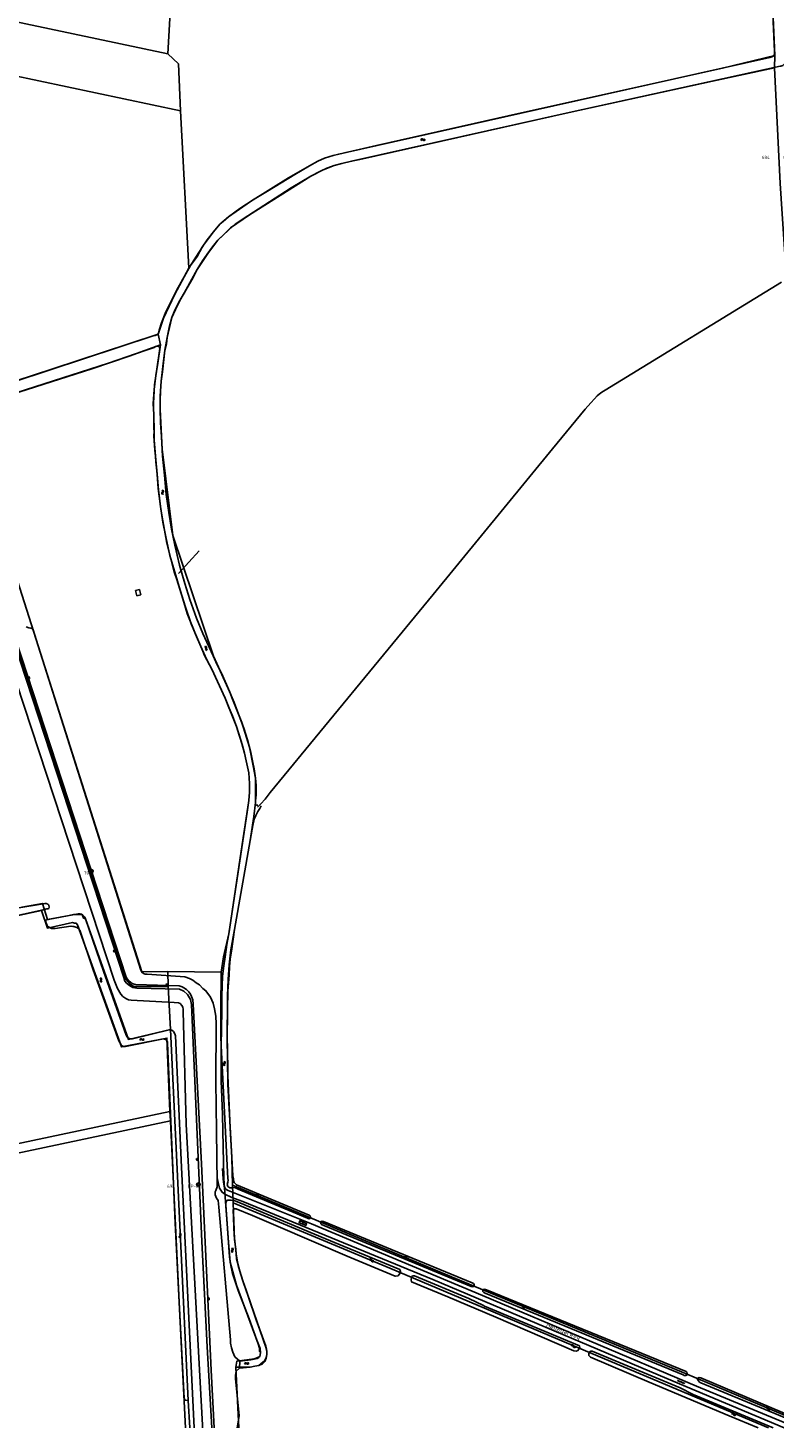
# Model space of a CAD drawing. Header units: metres. Extents: x 51973 to 58000, y 375000 to 380663.
# Tile 6 of 56: x 54557 to 54981, y 375000 to 375796. Entities that reach past the tile are written whole.
import ezdxf
from ezdxf.enums import TextEntityAlignment as Align

# ---------------------------------------------------------------- set-up
doc = ezdxf.new("R2010")
doc.units = ezdxf.units.M
doc.header["$LTSCALE"] = 0.1
doc.layers.get('0').update_dxf_attribs({"linetype": 'CONTINUOUS'})
doc.layers.add('B-WA-OG-TOPOGRAFIE-G', color=253, linetype='CONTINUOUS')
doc.styles.add('ISOCP', font='ISOCP.shx', dxfattribs={"height": 1.8})

# ---------------------------------------------------------------- blocks, each defined once
blk = doc.blocks.new('M01')
at = {"color": 0}
for radius in [1.05, 0.625]:
    blk.add_circle((0, 0), radius, dxfattribs=at)
blk = doc.blocks.new('BIJPIJL')
at = {"color": 0}
blk.add_line((0, 0), (1, 0), dxfattribs=at)
blk = doc.blocks.new('S05')
at = {"color": 0}
for p, q in [((0.08, 0.3), (0.38, 0.59)), ((0.11, -0.19), (0.41, 0.09)), ((0.38, 0.59), (0.68, 0.71)), ((0.41, 0.09), (0.71, 0.21)), ((0.68, 0.71), (1.01, 0.62)), ((0.71, 0.21), (1.02, 0.12)), ((1.01, 0.62), (1.33, 0.37)), ((1.02, 0.12), (1.36, -0.12)), ((1.33, 0.37), (1.66, 0.13)), ((1.66, 0.13), (1.97, 0.04)), ((1.97, 0.04), (2.28, 0.16)), ((2.28, 0.16), (2.58, 0.44)), ((1.36, -0.12), (1.68, -0.37)), ((1.68, -0.37), (2, -0.46)), ((2, -0.46), (2.31, -0.33)), ((2.31, -0.33), (2.61, -0.05))]:
    blk.add_line(p, q, dxfattribs=at)
blk = doc.blocks.new('S026')
at = {"color": 0}
for p, q in [((0, 0), (4.4, 0)), ((0.2, 0.5), (0.2, 0)), ((1.2, 0), (1.2, -0.5)), ((2.2, 0.5), (2.2, 0)), ((3.2, 0), (3.2, -0.5)), ((4.2, 0.5), (4.2, 0))]:
    blk.add_line(p, q, dxfattribs=at)
blk = doc.blocks.new('S04')
at = {"color": 0}
for p, q in [((0, 0.5), (0.5, 0.5)), ((0, 0.25), (1, 0.25)), ((0, 0), (0.5, 0)), ((0, -0.25), (1, -0.25)), ((0, -0.5), (0.5, -0.5))]:
    blk.add_line(p, q, dxfattribs=at)
blk = doc.blocks.new('S022')
at = {"color": 0}
for p, q in [((0.01, 1.15), (0.31, 1.15)), ((0.31, -2.3), (0.31, 2.3)), ((0.31, 2.1), (1.51, 2.1)), ((0.31, 0), (1.51, 0)), ((1.51, -2.3), (1.51, 2.3)), ((1.51, 1.05), (1.81, 1.05)), ((0.01, -1.15), (0.31, -1.15)), ((0.31, -2.1), (1.51, -2.1)), ((1.51, -1.05), (1.81, -1.05))]:
    blk.add_line(p, q, dxfattribs=at)

msp = doc.modelspace()

# ---------------------------------------------------------------- linework, layer by layer
at = {"layer": 'B-WA-OG-TOPOGRAFIE-G'}
for points in [[(54636.08, 375781.66), (54648.385, 376000)], [(54972.234, 376000), (54973.514, 375962.978), (54974.748, 375942.611), (54975.678, 375921.192), (54976.499, 375902.266), (54976.742, 375895.414), (54977.607, 375864.089), (54979.002, 375830.383), (54979.473, 375820.057), (54981.266, 375780.752)], [(54652.735, 375666.453), (54655.575, 375671.664), (54658.538, 375675.875), (54662.031, 375680.445), (54665.72, 375684.928), (54670.629, 375688.988), (54677.017, 375693.79), (54685.276, 375699.1), (54692.772, 375703.681), (54708.232, 375713.126), (54716.572, 375717.935), (54721.469, 375720.622), (54725.175, 375722.317), (54730.071, 375723.888), (54736.58, 375725.46), (54855.669, 375752.208), (54978.384, 375779.559), (54979.653, 375779.95), (54980.589, 375780.493), (54980.932, 375781.158), (54981.123, 375782.007), (54981.161, 375783.06), (54976.669, 375881.539)], [(54443.84, 375822.58), (54636.08, 375781.66)], [(54449.68, 375790.181), (54643.371, 375749.324)], [(54636.08, 375781.66), (54642.218, 375776.02), (54643.371, 375749.324)], [(54648.073, 375659.813), (54656.799, 375673.403), (54662.031, 375680.445), (54665.72, 375684.928), (54667.511, 375686.409), (54670.629, 375688.988), (54683.037, 375697.661), (54704.628, 375711.131), (54716.572, 375717.935), (54721.469, 375720.622), (54725.175, 375722.317), (54727.588, 375723.091), (54730.071, 375723.888), (54733.281, 375724.663), (54754.781, 375729.548), (54837.28, 375748.078), (54951.57, 375773.583), (54981.266, 375780.752)], [(54981.266, 375780.752), (54981.169, 375773.78)], [(54981.169, 375773.78), (54945.833, 375766.204), (54864.266, 375748.307), (54740.564, 375720.674), (54734.963, 375719.427), (54730.598, 375718.195), (54724.498, 375715.812), (54717.492, 375712.108), (54682.486, 375690.184), (54671.689, 375682.768), (54668.487, 375679.468), (54664.603, 375675.672), (54659.145, 375668.721), (54652.744, 375659.126), (54650.261, 375654.079), (54643.698, 375642.74), (54641.44, 375638.464), (54638.332, 375631.645), (54635.626, 375620.356), (54635.39, 375616.74), (54634.363, 375613.096), (54632.976, 375600.736), (54632.338, 375595.431), (54631.988, 375589.868), (54631.762, 375584.791), (54631.653, 375579.549)], [(54987.213, 375777.103), (54987.025, 375776.314), (54986.421, 375775.6), (54985.748, 375775.147), (54984.719, 375774.786), (54984.215, 375774.626), (54864.266, 375748.307), (54745.261, 375721.696), (54740.564, 375720.674), (54734.963, 375719.427), (54730.598, 375718.195), (54726.422, 375716.716), (54722.532, 375714.888), (54717.492, 375712.108), (54706.219, 375705.515)], [(55019.419, 375000), (55016.394, 375070.399), (55011.59, 375169.451), (55009.188, 375218.976), (55005.685, 375294.731), (54999.676, 375415.221), (54998.174, 375441.606), (54995.249, 375514.103), (54991.769, 375574.889), (54988.874, 375644.34), (54987.84, 375653.435), (54984.388, 375708.022), (54981.169, 375773.78)], [(54643.371, 375749.324), (54648.073, 375659.813)], [(54636.809, 375625.987), (54638.332, 375631.645), (54640.139, 375635.839), (54642.397, 375640.394), (54645.319, 375645.662), (54649.813, 375653.6), (54652.744, 375659.126), (54655.806, 375663.891), (54658.399, 375667.797), (54661.417, 375671.887), (54664.603, 375675.672), (54667.369, 375678.337), (54670.737, 375681.657), (54674.435, 375684.766), (54678.461, 375687.584), (54706.219, 375705.515)], [(54652.735, 375666.453), (54649.08, 375661.272), (54641.049, 375647.034), (54637.998, 375640.955), (54634.947, 375634.875), (54632.489, 375628.695), (54631.259, 375624.499), (54630.826, 375623.022), (54630.419, 375622.221), (54629.786, 375621.806), (54628.961, 375621.577), (54628.285, 375621.583), (54528.316, 375588.575)], [(54630.617, 375622.284), (54633.57, 375631.413), (54640.059, 375645.062), (54648.073, 375659.813)], [(54687.171, 375353.223), (54688.962, 375355.125), (54691.505, 375357.812), (54694.226, 375361.534), (54786.889, 375474.249), (54854.884, 375557.024), (54873.394, 375579.536), (54876.617, 375583.26), (54878.652, 375585.534), (54880.223, 375587.109), (54881.376, 375588.141), (54882.892, 375589.28), (54884.744, 375590.387), (54985.121, 375651.75)], [(54517.255, 375585.136), (54570.736, 375602.581), (54613.935, 375616.845), (54630.617, 375622.284)], [(54631.929, 375616.285), (54630.617, 375622.284)], [(54686, 375356.816), (54686.319, 375360.122), (54686.356, 375365.429), (54686.033, 375369.585), (54685.255, 375375.066), (54684.34, 375378.494), (54683.228, 375384.201), (54681.307, 375391.559), (54679.39, 375398.058), (54676.585, 375405.073), (54673.77, 375412.627), (54669.429, 375422.922), (54666.536, 375429.479), (54664.228, 375434.19), (54661.945, 375439.18), (54655.957, 375451.948), (54652.437, 375460.699), (54648.689, 375471.369), (54645.76, 375480.476), (54642.8, 375490.919), (54640.014, 375502.31), (54638.136, 375511.319), (54636.737, 375520.887), (54635.201, 375531.058), (54634.134, 375542.087), (54633.137, 375552.835), (54632.531, 375563.947), (54631.969, 375571.932), (54631.653, 375579.549), (54631.808, 375587.009), (54632.338, 375595.431), (54633.342, 375603.776), (54634.363, 375613.096), (54635.626, 375620.356), (54636.809, 375625.987)], [(54519.192, 375579.001), (54592.809, 375602.583), (54614.026, 375609.836), (54631.929, 375616.285)], [(54528.999, 375582.238), (54602.296, 375605.737), (54623.171, 375613.031), (54628.252, 375614.755), (54629.065, 375615.203), (54629.85, 375615.452), (54630.663, 375615.363), (54631.276, 375614.703), (54631.494, 375614.118), (54629.825, 375602.353), (54628.6, 375593.419), (54628.039, 375583.047)], [(54629.319, 375598.663), (54630.318, 375605.83), (54631.929, 375616.285)], [(54666.44, 375259.39), (54667.792, 375268.095), (54670.77, 375281.115), (54678.457, 375331.865), (54681.645, 375353.141), (54682.171, 375356.925), (54682.499, 375361.788), (54682.547, 375366.616), (54682.141, 375372.768), (54680.937, 375377.858), (54680.235, 375381.177), (54679.67, 375383.847), (54677.716, 375390.657), (54675.12, 375399.134), (54668.691, 375415.273), (54661.208, 375431.612), (54656.953, 375439.369), (54656.03, 375441.867), (54654.789, 375444.565), (54651.765, 375451.647), (54647.186, 375463.384), (54644.656, 375471.762), (54641.254, 375482.703), (54639.624, 375487.082), (54635.527, 375503.328), (54632.716, 375519.199), (54632.021, 375524.207), (54630.604, 375534.52), (54629.954, 375542.659), (54629.638, 375546.185), (54629.323, 375549.697), (54629.037, 375552.887), (54628.779, 375556.281), (54628.103, 375564.347), (54628.245, 375566.805), (54628.1, 375576.55), (54627.773, 375582.902), (54628.256, 375590.713), (54629.319, 375598.663)], [(54628.039, 375583.047), (54628.132, 375573.168), (54628.326, 375562.231), (54629.037, 375552.887), (54629.954, 375542.659), (54630.782, 375533.789), (54632.021, 375524.207), (54633.248, 375515.361), (54634.913, 375507.057), (54637.19, 375496.441), (54640.005, 375486.94), (54643.031, 375476.675), (54646.238, 375466.98), (54649.448, 375457.385), (54651.987, 375451.199), (54654.789, 375444.565)], [(54631.653, 375579.549), (54632.921, 375556.79), (54638.882, 375507.742), (54662.009, 375439.096)], [(54538.116, 375478.749), (54611.017, 375256.268), (54611.739, 375254.259), (54612.673, 375253.005), (54614.305, 375251.659), (54616.28, 375250.545), (54618.508, 375250.165), (54642.642, 375249.724), (54645.214, 375248.54), (54647.255, 375246.687), (54648.898, 375243.744), (54649.643, 375240.877), (54655.443, 375106.152), (54658.557, 375046.177), (54661.156, 375000)], [(54538.742, 375479.12), (54610.341, 375259.621), (54612.207, 375255.297), (54614.848, 375252.213), (54616.829, 375251.082), (54636.353, 375251.082)], [(54539.517, 375479.06), (54612.478, 375256.481), (54613.018, 375255.473), (54613.836, 375254.401), (54614.898, 375253.543), (54615.784, 375252.889), (54616.953, 375252.468), (54617.927, 375252.231), (54642.575, 375251.521), (54644.221, 375250.972), (54645.289, 375250.454), (54646.647, 375249.432), (54648.121, 375248.188), (54648.954, 375246.816), (54649.529, 375245.528), (54650.233, 375243.64), (54650.527, 375241.2), (54655.231, 375150.251), (54660.828, 375032.868), (54662.431, 375000)], [(54550.646, 375481.906), (54621.29, 375259.56)], [(54617.754, 375476.528), (54619.935, 375477.077)], [(54619.935, 375477.077), (54620.698, 375474.045)], [(54618.518, 375473.496), (54617.754, 375476.528)], [(54620.698, 375474.045), (54618.518, 375473.496)], [(54655.819, 375000), (54655.747, 375001.535), (54646.506, 375172.877), (54644.881, 375236.854), (54644.907, 375238.25), (54644.588, 375239.393), (54644.049, 375240.441), (54643.069, 375241.416), (54642.079, 375241.833), (54639.649, 375242.077), (54615.25, 375243.341), (54613.8, 375243.667), (54612.295, 375244.293), (54610.521, 375245.483), (54609.348, 375246.801), (54607.433, 375250.088), (54605.544, 375254.831), (54536.98, 375463.071)], [(54555.622, 375455.767), (54557.026, 375455.103), (54558.283, 375455.1), (54559.273, 375454.663), (54562.387, 375444.929)], [(54562.387, 375444.929), (54620.83, 375260.438), (54621.353, 375259.36), (54621.407, 375259.25), (54622.173, 375258.598), (54623.284, 375258.219), (54624.36, 375258.159), (54645.821, 375256.65), (54648.498, 375255.723), (54650.256, 375254.773), (54652.245, 375253.34), (54654.019, 375252.15), (54656.055, 375249.998)], [(54654.789, 375444.565), (54658.291, 375436.95), (54661.208, 375431.612), (54668.691, 375415.273), (54670.809, 375409.967), (54672.834, 375405.042), (54675.12, 375399.134), (54676.627, 375394.218), (54678.302, 375388.741), (54679.67, 375383.847), (54680.937, 375377.858), (54682.141, 375372.768), (54682.547, 375366.616), (54682.499, 375361.788), (54682.171, 375356.925), (54681.252, 375350.318), (54670.77, 375281.115), (54669.74, 375274.968), (54668.675, 375268.024), (54667.74, 375261.636), (54667.272, 375256.757), (54666.957, 375251.515), (54666.888, 375245.53), (54666.738, 375237.353), (54666.474, 375217.425), (54670.142, 375141.878), (54670.326, 375141.016), (54670.164, 375139.802), (54669.883, 375138.61), (54670.22, 375137.427), (54671.404, 375136.707), (54672.461, 375136.667), (54674.138, 375136.737), (54676.138, 375135.902), (54715.483, 375119.401)], [(54662.009, 375439.096), (54671.323, 375418.626), (54672.883, 375414.698), (54678.237, 375401.322), (54682.501, 375387.279), (54684.613, 375376.655), (54686.033, 375369.585), (54685.95, 375355.902), (54684.996, 375347.946), (54682.984, 375334.287), (54674.047, 375283.589), (54672.395, 375271.316), (54671.514, 375266.75), (54671.177, 375262.543), (54670.902, 375257.536), (54670.205, 375248.751), (54669.853, 375226.887), (54670.048, 375204.796), (54671.63, 375170.525), (54672.535, 375153.916), (54672.853, 375138.204)], [(54669.792, 375223.23), (54669.982, 375234.7), (54670.111, 375246.13), (54670.435, 375255.143), (54670.905, 375263.414), (54672, 375271.994), (54674.047, 375283.589), (54683.53, 375337.387), (54684.386, 375342.779), (54685.19, 375346.335), (54686.227, 375348.531), (54687.243, 375350.628), (54688.334, 375352.443), (54689.181, 375354.004)], [(54687.21, 375354.26), (54686.592, 375354.291), (54686.043, 375354.82), (54685.979, 375355.679), (54686, 375356.816)], [(54311.089, 375244.222), (54314.425, 375241.493), (54373.076, 375253.959), (54429.254, 375265.457), (54564.227, 375294.448), (54567.645, 375284.438), (54581.856, 375287.505), (54583.111, 375287.224), (54584.012, 375287.137), (54584.677, 375286.197), (54609.723, 375216.826), (54635.613, 375221.825), (54637.305, 375180.038)], [(54567.296, 375295.295), (54567.954, 375295.325), (54568.346, 375295.609), (54568.56, 375296.321), (54568.434, 375297.509), (54567.825, 375298.079), (54566.913, 375298.395), (54566.315, 375298.426), (54549.064, 375295.531), (54548.446, 375295.344), (54471.139, 375279.001), (54390.646, 375262.005), (54390.126, 375261.777), (54389.504, 375261.392), (54389.058, 375260.924), (54388.843, 375260.055), (54388.844, 375259.063), (54388.968, 375258.267), (54389.216, 375257.767), (54389.647, 375257.461), (54390.281, 375257.389), (54391.494, 375257.565), (54490.149, 375278.183), (54565.131, 375294.736)], [(54553.006, 375296.267), (54564.833, 375298.403), (54567.672, 375289.241), (54580.008, 375291.557), (54582.386, 375292.115), (54583.787, 375292.136), (54585.389, 375292.094), (54587.369, 375292.094), (54588.218, 375290.113), (54589.26, 375289.667), (54613.685, 375221.071), (54637.701, 375226.718)], [(54565.131, 375294.736), (54567.296, 375295.295)], [(54566.58, 375288.904), (54568.946, 375289.519)], [(54566.58, 375288.904), (54566.871, 375287.362), (54567.524, 375285.953), (54568.286, 375285.042), (54569.134, 375284.527), (54570.007, 375284.232), (54571.082, 375284.113), (54572, 375284.136), (54580.965, 375285.568), (54582.038, 375285.329), (54582.717, 375285.337), (54584.303, 375284.809), (54586.029, 375283.161), (54593.58, 375260.736), (54608.225, 375220.304), (54608.628, 375219.419), (54609.134, 375218.692), (54609.62, 375218.024), (54610.188, 375217.415), (54611.038, 375217.001), (54612.017, 375217.043), (54633.564, 375221.318), (54634.26, 375221.226), (54635.19, 375220.81), (54635.796, 375220.1), (54635.865, 375219.5), (54635.854, 375218.882), (54640.328, 375116.504), (54646.205, 375000)], [(54568.946, 375289.519), (54585.202, 375292.514), (54586.298, 375292.434), (54587.052, 375292.221), (54587.842, 375291.768), (54588.31, 375291.18), (54588.819, 375290.632), (54589.26, 375289.667), (54599.495, 375259.904), (54612.452, 375223.38), (54612.698, 375222.677), (54613.305, 375222.027), (54614.276, 375221.651), (54615.37, 375221.471), (54616.008, 375221.479), (54636.772, 375226.547), (54638.402, 375226.258), (54639.387, 375225.522), (54640.062, 375224.272), (54640.479, 375223.067), (54643.804, 375148.364), (54651.033, 375000)], [(54621.29, 375259.56), (54636.153, 375259.662)], [(54636.153, 375259.662), (54636.353, 375251.082)], [(54636.153, 375259.662), (54666.44, 375259.39)], [(54666.44, 375259.39), (54666.471, 375250.658), (54666.233, 375247.331), (54666.233, 375242.816), (54666.471, 375197.431), (54667.184, 375178.422), (54667.897, 375141.781), (54668.843, 375128.789), (54670.176, 375110.963), (54670.532, 375105.505), (54671.639, 375094.363), (54675.215, 375081.161), (54687.422, 375047.928), (54688.262, 375045.339), (54688.29, 375043.439), (54688.706, 375042.893), (54688.346, 375040.705), (54686.294, 375039.807), (54685.151, 375039.339), (54675.316, 375037.99), (54674.733, 375034.559)], [(54636.353, 375251.082), (54637.701, 375226.718)], [(54656.055, 375249.998), (54657.708, 375248.711), (54660.274, 375245.033), (54661.868, 375241.632), (54662.627, 375238.385), (54663.45, 375234.3), (54663.569, 375229.908), (54663.448, 375197.069), (54663.853, 375168.968), (54664.19, 375139.372), (54664.09, 375137.16), (54663.395, 375135.137), (54663, 375134.266), (54663.028, 375132.55), (54663.735, 375130.821), (54664.727, 375129.426), (54665.036, 375125.61), (54671.699, 375050.167), (54671.745, 375048.291), (54672.235, 375045.628), (54673.067, 375043.119), (54674.277, 375040.523), (54676.984, 375037.98)], [(54637.701, 375226.718), (54643.354, 375107.342), (54647.688, 375015.71)], [(54715.483, 375119.401), (54716.234, 375119.048), (54716.875, 375119.176), (54717.286, 375119.847), (54717.062, 375120.689), (54716.53, 375121.018), (54675.164, 375138.254), (54674.496, 375138.845), (54673.874, 375139.754), (54673.533, 375140.718), (54673.452, 375141.737), (54673.104, 375143.46), (54670.265, 375195.587), (54670.225, 375204.287), (54669.991, 375214.428), (54669.792, 375223.23)], [(54334.764, 375110.695), (54333.724, 375115.613), (54471.349, 375145.06), (54637.305, 375180.038)], [(54637.563, 375174.745), (54334.764, 375110.695)], [(54637.305, 375180.038), (54637.563, 375174.745)], [(54637.563, 375174.745), (54637.568, 375174.644), (54642.595, 375071.554), (54645.348, 375016.993), (54645.986, 375015.785), (54647.688, 375015.71)], [(54667.249, 375147.55), (54667.542, 375141.526), (54667.989, 375138.724), (54668.087, 375137.526), (54668.528, 375136.54), (54669.292, 375135.748), (54670.498, 375135.147), (54717.856, 375116.065), (54814.978, 375075.284), (54936.667, 375023.879), (54987.604, 375002.676)], [(54664.155, 375142.406), (54664.693, 375139.603), (54665.535, 375136.515), (54666.948, 375134.154), (54668.483, 375132.969), (54672.422, 375131.221), (54678.743, 375128.831), (54786.873, 375084.437), (54919.886, 375028.176), (54986.517, 375000)], [(54672.853, 375138.204), (54801.919, 375084.153), (54928.155, 375031.903)], [(54672.853, 375138.204), (54673.194, 375128.128)], [(54676.984, 375037.98), (54683.223, 375038.744), (54685.124, 375039.068), (54686.928, 375039.514), (54687.876, 375040.075), (54688.346, 375040.705), (54688.683, 375041.637), (54688.706, 375042.893), (54688.51, 375045.291), (54686.8, 375049.991), (54682.411, 375062.023), (54676.123, 375078.24), (54674.362, 375083.419), (54672.947, 375087.895), (54671.993, 375092.461), (54671.085, 375097.346), (54670.722, 375102.6), (54669.132, 375126.972), (54669.153, 375128.128), (54669.511, 375129.159), (54670.239, 375129.685), (54672.073, 375129.631), (54673.606, 375129.424), (54674.854, 375128.962), (54677.033, 375128.104), (54725.448, 375107.886), (54767.978, 375090.094)], [(54673.194, 375128.128), (54762.417, 375090.989)], [(54673.194, 375128.128), (54674.021, 375107.206), (54674.803, 375101.815), (54675.236, 375096.319), (54677.043, 375089.292), (54678.887, 375083.117), (54681.785, 375074.988), (54686.366, 375061.569), (54691.895, 375046.595), (54692.117, 375045.098), (54692.344, 375043.35), (54692.463, 375042.101), (54692.233, 375040.747), (54691.557, 375039.136), (54691.02, 375038.227), (54690.183, 375037.364), (54687.812, 375035.467), (54685.61, 375035.089), (54682.867, 375034.54), (54678.818, 375034.641), (54674.733, 375034.559)], [(54767.978, 375090.094), (54768.47, 375088.97), (54768.017, 375087.847), (54767.058, 375086.558), (54765.427, 375086.282), (54738.044, 375097.832), (54698.765, 375114.589), (54684.3, 375120.822), (54674.929, 375124.766), (54673.693, 375124.658), (54673.279, 375124.206)], [(54673.279, 375124.206), (54673.784, 375109.668), (54674.22, 375106.228), (54674.556, 375102.81), (54674.906, 375098.992), (54675.559, 375095.429), (54676.102, 375092.386), (54677.357, 375087.914), (54678.718, 375083.779), (54680.595, 375078.417)], [(54810.294, 375080.996), (54810.286, 375081.655), (54809.877, 375082.221), (54809.167, 375082.673), (54724.605, 375117.439), (54723.771, 375117.673), (54723.129, 375117.466), (54722.858, 375116.832), (54723.025, 375116.151), (54723.456, 375115.704), (54724.745, 375115.281), (54808.57, 375080.569), (54809.365, 375080.375), (54810.024, 375080.423), (54810.294, 375080.996)], [(54762.417, 375090.989), (54866.456, 375046.873), (54977.574, 375000)], [(54776.349, 375086.592), (54775.273, 375086.576), (54774.653, 375085.791), (54774.536, 375084.274), (54774.701, 375083.094), (54795.238, 375074.544), (54822.678, 375063.05), (54866.971, 375043.936), (54868.375, 375043.66), (54869.327, 375044.112), (54870.333, 375045.574), (54870.119, 375046.765)], [(54776.349, 375086.592), (54807.187, 375073.691)], [(54931.45, 375031.017), (54931.306, 375031.838), (54930.893, 375032.185), (54817.214, 375078.635), (54816.261, 375078.912), (54815.522, 375078.826), (54815.193, 375078.333), (54815.222, 375077.714), (54815.77, 375077.145), (54816.58, 375076.692), (54929.121, 375030.222), (54929.755, 375029.931), (54930.67, 375029.794), (54931.355, 375030.161), (54931.45, 375031.017)], [(54676.912, 375034.05), (54682.867, 375034.54), (54685.61, 375035.089), (54687.812, 375035.467), (54689.944, 375036.426), (54691.267, 375037.858), (54691.941, 375039.781), (54692.339, 375041.889), (54692.389, 375043.584), (54691.816, 375046.029), (54683.495, 375070.064), (54680.595, 375078.417)], [(54807.187, 375073.691), (54815.593, 375069.626)], [(54870.119, 375046.765), (54816.167, 375069.357), (54815.593, 375069.626)], [(54877.405, 375043.714), (54876.4, 375043.685), (54875.506, 375042.448), (54875.509, 375041.269), (54876.354, 375040.262), (54909.79, 375026.059), (54955.251, 375006.9), (54971.731, 375000)], [(54927.37, 375022.791), (54877.405, 375043.714)], [(54675.538, 375000), (54676.736, 375006.958), (54674.55, 375028.207), (54674.585, 375030.082), (54675.044, 375032.289), (54676.912, 375034.05)], [(54676.436, 375000), (54674.733, 375034.559)], [(54676.912, 375034.05), (54676.984, 375037.98)], [(54928.155, 375031.903), (55003.857, 375000)], [(54992.862, 375004.676), (54992.192, 375004.069), (54991.235, 375004.107), (54939.275, 375025.707), (54938.464, 375026.12), (54937.778, 375026.791), (54937.332, 375027.498), (54937.427, 375028.334), (54938.233, 375028.778), (54939.148, 375028.622), (54991.892, 375006.21), (54992.759, 375005.595), (54992.862, 375004.676)], [(54647.688, 375015.71), (54648.524, 375000)], [(54934.922, 375019.002), (54927.37, 375022.791)], [(54980.335, 375000), (54934.922, 375019.002)]]:
    msp.add_lwpolyline(points, dxfattribs=at)

# ---------------------------------------------------------------- block references
for name, p, rotation in [('S05', (54779.909, 375732.48), 12.29885517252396), ('S05', (54633.431, 375530.999), 96.20097099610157), ('S05', (54657.149, 375444.748), 296.6162996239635), ('S04', (54556.829, 375426.642), 20.91230689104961), ('S04', (54605.947, 375271.515), 198.5233530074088), ('S05', (54598.602, 375253.612), 107.0395351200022), ('S04', (54635.585, 375251.771), 87.26589882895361), ('S05', (54620.102, 375220.579), 12.53502334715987), ('S05', (54668.396, 375205.999), 91.71835800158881), ('S04', (54653.103, 375152.819), 183.4664631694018), ('S05', (54686.258, 375132.415), 336.6133578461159), ('S05', (54643.257, 375108.039), 92.12109639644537), ('S022', (54713.206, 375117.385), 247.9220583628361), ('S05', (54673.027, 375099.837), 95.45391888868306), ('S05', (54750.702, 375095.764), 337.4858873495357), ('S05', (54770.609, 375097.218), 337.2831282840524), ('S04', (54659.029, 375073.458), 3.513315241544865), ('S05', (54836.812, 375069.695), 334.664723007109), ('S05', (54865.466, 375046.948), 337.2302733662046), ('S05', (54679.642, 375036.277), 14.71731114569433), ('S026', (54925.944, 375027.074), 336.1771005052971), ('S05', (54956.554, 375008.207), 338.5922600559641), ('S05', (54976.158, 375011.53), 338.336960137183)]:
    msp.add_blockref(name, p, dxfattribs=dict(at, rotation=rotation))
ref = msp.add_blockref('M01', (54991.56, 375723.74), dxfattribs=at)
ref.add_attrib('0', '684      O109', dxfattribs={"layer": '0', "color": 0, "height": 1.8, "style": 'ISOCP'}).set_placement((54991.56, 375723.74), align=Align.TOP_RIGHT)
at = {"layer": 'B-WA-OG-TOPOGRAFIE-G', "color": 7, "xscale": 17.44534579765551, "yscale": 17.44534579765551, "rotation": 48.07162048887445}
msp.add_blockref('BIJPIJL', (54642.245, 375486.025), dxfattribs=at)
at = {"layer": 'B-WA-OG-TOPOGRAFIE-G'}
ref = msp.add_blockref('M01', (54592.64, 375316.69), dxfattribs=at)
ref.add_attrib('0', '707', dxfattribs={"layer": '0', "color": 0, "height": 1.8, "style": 'ISOCP'}).set_placement((54592.64, 375316.69), align=Align.TOP_RIGHT)
ref = msp.add_blockref('M01', (54653.5, 375138.43), dxfattribs=at)
ref.add_attrib('0', '691      DP-6', dxfattribs={"layer": '0', "color": 0, "height": 1.8, "style": 'ISOCP'}).set_placement((54653.5, 375138.43), align=Align.TOP_RIGHT)

# ---------------------------------------------------------------- texts
at = {"layer": 'B-WA-OG-TOPOGRAFIE-G', "style": 'ISOCP'}
msp.add_text('Hellegatweg', height=2.5, rotation=338.773232, dxfattribs=at).set_placement((54850.984, 375057.733))

doc.saveas('drawing.dxf')
